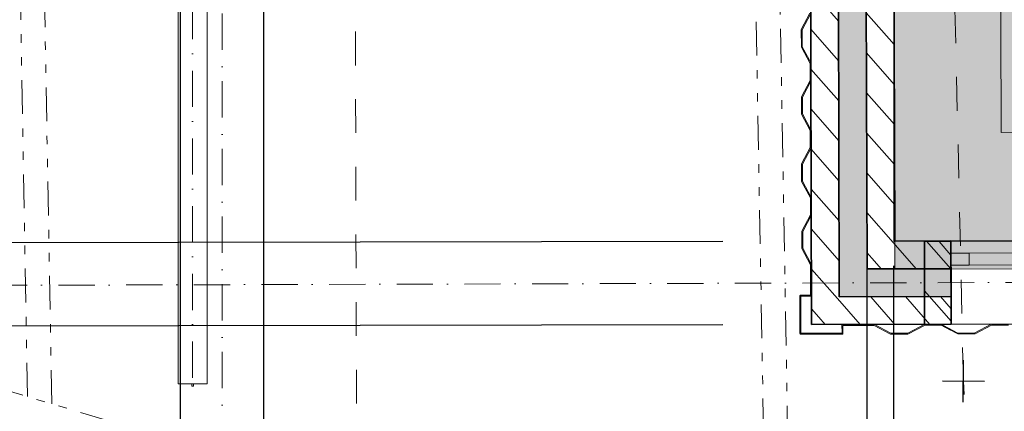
# Model space of a CAD drawing. Header units: millimetres. Extents: x -115474967 to 444143, y -74377 to 241828222.
# Tile 3 of 256: x -159603 to -155525, y -69752 to -68131. Entities that reach past the tile are written whole.
import ezdxf

# ---------------------------------------------------------------- set-up
doc = ezdxf.new("R2010")
doc.units = ezdxf.units.MM
doc.header["$MEASUREMENT"] = 0
for name, pattern in [('Dashed', [280, 140, -140]), ('Dot & Dashed', [280, 150, -60, 0, -70]), ('Triple Dashed', [390, 140, -60, 35, -60, 35, -60])]:
    doc.linetypes.add(name, pattern=pattern)
for name, color, linetype, lineweight in [('0_Pen_No__128', 9, 'Continuous', 0), ('0_Pen_No__3', 7, 'Continuous', 15), ('A_BEAMS_Pen_No__69', 255, 'Continuous', 20), ('A_BEAMS_Pen_No__90', 255, 'Continuous', 20), ('A_FLOORS STRUCTURE_Pen_No__3', 7, 'Continuous', 15), ('A_FLOORS STRUCTURE_Pen_No__8', 255, 'Continuous', 0), ('A_WALL LOAD_Pen_No__1', 7, 'Continuous', 30), ('A_WALL LOAD_Pen_No__3', 7, 'Continuous', 15), ('A_WALL LOAD_Pen_No__6', 7, 'Continuous', 5), ('BUILDING_Pen_No__161', 1, 'Continuous', 5), ('C-GRID _Pen_No__5', 7, 'Continuous', 5), ('SEWER LINE_Pen_No__10', 9, 'Continuous', 20), ('SPLITPOLE FENCE_Pen_No__2', 7, 'Continuous', 20)]:
    doc.layers.add(name, color=color, linetype=linetype, lineweight=lineweight)
for name, color, linetype, lineweight, true_color in [('0_Pen_No__7', 7, 'Continuous', 5, 0x3f3f3f), ('A_FLOORS FINISH_Pen_No__168', 7, 'Continuous', 5, 0x996633), ('A_WALL LOAD_Pen_No__7', 7, 'Continuous', 5, 0x3f3f3f)]:
    doc.layers.add(name, color=color, linetype=linetype, lineweight=lineweight, true_color=true_color)
doc.layers.add('A_BEAMS', color=7, linetype='Continuous')
doc.layers.add('C_DIMS - GA', color=7, linetype='Continuous')
doc.styles.add('GENERATED_STYLE_1', font='GOTHIC.TTF')
doc.dimstyles.new('GENERATED_STYLE__3', dxfattribs={"dimtxt": 200, "dimasz": 95, "dimexe": 0.18, "dimexo": 2517.243423, "dimgap": 0.09, "dimtad": 1, "dimdec": 0, "dimzin": 0, "dimdsep": 46, "dimtxsty": 'GENERATED_STYLE_1', "dimblk": 'ARROWHEAD_2', "dimblk1": 'ARROWHEAD_2', "dimblk2": 'ARROWHEAD_2', "dimcen": 0.09, "dimclrd": 7, "dimclre": 7, "dimclrt": 7, "dimadec": 0, "dimazin": 0, "dimtfac": 1, "dimtdec": 4, "dimtmove": 0, "dimatfit": 3, "dimfxl": 1, "dimtolj": 1, "dimtzin": 0, "dimarcsym": 0})
pattern_1 = [(131.26581, (-61028.23, 68570.49), (-81.74279, -71.72641), [])]

# ---------------------------------------------------------------- blocks, each defined once
blk = doc.blocks.new('IPE Beam 20[3]', base_point=(-128751.4, 89666.5))
at = {"layer": 'A_BEAMS_Pen_No__69', "color": 255, "linetype": 'Dot & Dashed', "lineweight": 20}
blk.add_line((-128741, 89667.2), (-144298.7, 88648.7), dxfattribs=at)
at = {"layer": 'A_BEAMS_Pen_No__90', "color": 255, "linetype": 'Continuous', "lineweight": 20}
for p, q in [((-128755.5, 89726.4), (-144292.2, 88709.3)), ((-128747.7, 89606.6), (-144284.4, 88589.5)), ((-144293.1, 88709.2), (-144292.2, 88709.3)), ((-144289.4, 88652.4), (-144293.1, 88709.2)), ((-144284.4, 88589.5), (-144292.2, 88709.3)), ((-144298.9, 88651.8), (-144289.4, 88652.4)), ((-144298.5, 88645.6), (-144298.9, 88651.8)), ((-144289, 88646.2), (-144298.5, 88645.6)), ((-144285.2, 88589.5), (-144289, 88646.2)), ((-144285.2, 88589.5), (-144284.4, 88589.5))]:
    blk.add_line(p, q, dxfattribs=at)
blk = doc.blocks.new('ARROWHEAD_2')
at = {"color": 0, "linetype": 'Continuous', "lineweight": 0}
for p, q in [((-0.378, -0.655), (0.378, 0.655)), ((0, 0), (-1, 0))]:
    blk.add_line(p, q, dxfattribs=at)
blk = doc.blocks.new('*D974')
at = {"layer": 'C_DIMS - GA', "color": 7, "linetype": 'Continuous', "lineweight": -2, "transparency": 16777216}
for p, q in [((-160888.2, -68962.3), (-160888.4, -68867.3)), ((-156691, -69048.9), (-160888.2, -69057.3)), ((-160888, -69057.3), (-160887.9, -69124.4)), ((-160887.3, -69402.3), (-160887.5, -69335.1)), ((-156690.3, -69393.9), (-160887.5, -69402.3)), ((-160887.1, -69497.3), (-160886.9, -69592.3))]:
    blk.add_line(p, q, dxfattribs=at)
at = {"layer": 'Defpoints', "color": 0, "linetype": 'Continuous', "transparency": 16777216}
for p in [(-154173.7, -69043.9), (-154173.1, -69388.9), (-160887.3, -69402.3)]:
    blk.add_point(p, dxfattribs=at)
at = {"layer": 'C_DIMS - GA', "color": 7, "linetype": 'Continuous', "lineweight": -2, "transparency": 16777216, "xscale": 95, "yscale": 95, "zscale": 95}
for p, rotation in [((-160888, -69057.3), 270.1139387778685), ((-160887.3, -69402.3), 90.11393877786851)]:
    blk.add_blockref('ARROWHEAD_2', p, dxfattribs=dict(at, rotation=rotation))
at = {"layer": 'C_DIMS - GA', "color": 7, "linetype": 'Continuous', "lineweight": 5, "transparency": 16777216, "insert": (-160887.7, -69229.8), "char_height": 200, "attachment_point": 5, "rotation": 3.8481, "style": 'GENERATED_STYLE_1'}
blk.add_mtext('\\A1;345', dxfattribs=at)
blk = doc.blocks.new('*D978')
at = {"layer": 'C_DIMS - GA', "color": 7, "linetype": 'Continuous', "lineweight": -2, "transparency": 16777216}
for p, q in [((-156093.9, -69150), (-156093.9, -70206.6)), ((-155983.9, -69150), (-155983.9, -70206.6)), ((-156188.9, -70206.4), (-156283.9, -70206.4)), ((-155983.9, -70206.4), (-156093.9, -70206.4)), ((-155888.9, -70206.4), (-155793.9, -70206.4))]:
    blk.add_line(p, q, dxfattribs=at)
at = {"layer": 'Defpoints', "color": 0, "linetype": 'Continuous', "transparency": 16777216}
for p in [(-156093.9, -66632.8), (-155983.9, -66632.8), (-156093.9, -70206.4)]:
    blk.add_point(p, dxfattribs=at)
at = {"layer": 'C_DIMS - GA', "color": 7, "linetype": 'Continuous', "lineweight": -2, "transparency": 16777216, "xscale": 95, "yscale": 95, "zscale": 95}
for p, rotation in [((-156093.9, -70206.4), 359.9999999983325), ((-155983.9, -70206.4), 179.9999999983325)]:
    blk.add_blockref('ARROWHEAD_2', p, dxfattribs=dict(at, rotation=rotation))
at = {"layer": 'C_DIMS - GA', "color": 7, "linetype": 'Continuous', "lineweight": 5, "transparency": 16777216, "insert": (-156038.9, -70206.4), "char_height": 200, "attachment_point": 5, "rotation": 273.7342, "style": 'GENERATED_STYLE_1'}
blk.add_mtext('\\A1;110', dxfattribs=at)
blk = doc.blocks.new('*D979')
at = {"layer": 'C_DIMS - GA', "color": 7, "linetype": 'Continuous', "lineweight": -2, "transparency": 16777216}
for p, q in [((-158938.6, -66375.7), (-158938.6, -70209.6)), ((-158593.6, -66375.6), (-158593.6, -70209.6)), ((-159033.6, -70209.5), (-159128.6, -70209.5)), ((-158593.6, -70209.5), (-158938.6, -70209.5)), ((-158498.6, -70209.5), (-158403.6, -70209.5))]:
    blk.add_line(p, q, dxfattribs=at)
at = {"layer": 'Defpoints', "color": 0, "linetype": 'Continuous', "transparency": 16777216}
for p in [(-158938.6, -63858.4), (-158593.6, -63858.4), (-158938.6, -70209.5)]:
    blk.add_point(p, dxfattribs=at)
at = {"layer": 'C_DIMS - GA', "color": 7, "linetype": 'Continuous', "lineweight": -2, "transparency": 16777216, "xscale": 95, "yscale": 95, "zscale": 95}
for p, rotation in [((-158938.6, -70209.5), 359.9999999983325), ((-158593.6, -70209.5), 179.9999999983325)]:
    blk.add_blockref('ARROWHEAD_2', p, dxfattribs=dict(at, rotation=rotation))
at = {"layer": 'C_DIMS - GA', "color": 7, "linetype": 'Continuous', "lineweight": 5, "transparency": 16777216, "insert": (-158852.6, -70209.5), "char_height": 200, "attachment_point": 5, "rotation": 273.7342, "style": 'GENERATED_STYLE_1'}
blk.add_mtext('\\A1;345', dxfattribs=at)
blk = doc.blocks.new('*D992')
at = {"layer": 'C_DIMS - GA', "color": 7, "linetype": 'Continuous', "lineweight": -2, "transparency": 16777216}
for p, q in [((-158938.6, -66375.7), (-158938.6, -71407.8)), ((-158843.6, -71407.6), (-152900.6, -71407.6)), ((-146734, -71407.6), (-152689.9, -71407.6)), ((-146639, -71629.4), (-146639, -71407.8))]:
    blk.add_line(p, q, dxfattribs=at)
at = {"layer": 'Defpoints', "color": 0, "linetype": 'Continuous', "transparency": 16777216}
for p in [(-158938.6, -63858.4), (-146639, -69112.2), (-158938.6, -71407.6)]:
    blk.add_point(p, dxfattribs=at)
at = {"layer": 'C_DIMS - GA', "color": 7, "linetype": 'Continuous', "lineweight": -2, "transparency": 16777216, "xscale": 95, "yscale": 95, "zscale": 95}
for p, rotation in [((-158938.6, -71407.6), 179.9999999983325), ((-146639, -71407.6), 359.9999999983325)]:
    blk.add_blockref('ARROWHEAD_2', p, dxfattribs=dict(at, rotation=rotation))
at = {"layer": 'C_DIMS - GA', "color": 7, "linetype": 'Continuous', "lineweight": 5, "transparency": 16777216, "insert": (-152795.3, -71407.6), "char_height": 200, "attachment_point": 5, "rotation": 273.7342, "style": 'GENERATED_STYLE_1'}
blk.add_mtext('\\A1;12300', dxfattribs=at)
blk = doc.blocks.new('*D1000')
at = {"layer": 'C_DIMS - GA', "color": 7, "linetype": 'Continuous', "lineweight": -2, "transparency": 16777216}
for p, q in [((-156418.2, -70866.5), (-156513.2, -70866.5)), ((-156323.2, -70866.5), (-156258.2, -70866.5)), ((-156323.2, -71910.4), (-156323.2, -70866.7)), ((-155982.5, -70866.5), (-156047.5, -70866.5)), ((-155982.5, -71566.3), (-155982.5, -70866.7)), ((-155887.5, -70866.5), (-155792.5, -70866.5))]:
    blk.add_line(p, q, dxfattribs=at)
at = {"layer": 'Defpoints', "color": 0, "linetype": 'Continuous', "transparency": 16777216}
for p in [(-155982.5, -69049.1), (-156323.2, -69393.2), (-156323.2, -70866.5)]:
    blk.add_point(p, dxfattribs=at)
at = {"layer": 'C_DIMS - GA', "color": 7, "linetype": 'Continuous', "lineweight": -2, "transparency": 16777216, "xscale": 95, "yscale": 95, "zscale": 95}
for p, rotation in [((-156323.2, -70866.5), 359.9999999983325), ((-155982.5, -70866.5), 179.9999999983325)]:
    blk.add_blockref('ARROWHEAD_2', p, dxfattribs=dict(at, rotation=rotation))
at = {"layer": 'C_DIMS - GA', "color": 7, "linetype": 'Continuous', "lineweight": 5, "transparency": 16777216, "insert": (-156152.9, -70866.5), "char_height": 200, "attachment_point": 5, "rotation": 273.7342, "style": 'GENERATED_STYLE_1'}
blk.add_mtext('\\A1;345', dxfattribs=at)
blk = doc.blocks.new('*D1001')
at = {"layer": 'C_DIMS - GA', "color": 7, "linetype": 'Continuous', "lineweight": -2, "transparency": 16777216}
for p, q in [((-158938.6, -66375.7), (-158938.6, -70887.2)), ((-158593.6, -66375.6), (-158593.6, -70887.2)), ((-159033.6, -70887), (-159128.6, -70887)), ((-158938.6, -70887), (-158925, -70887)), ((-158593.6, -70887), (-158714.3, -70887)), ((-158498.6, -70887), (-158403.6, -70887))]:
    blk.add_line(p, q, dxfattribs=at)
at = {"layer": 'Defpoints', "color": 0, "linetype": 'Continuous', "transparency": 16777216}
for p in [(-158938.6, -63858.4), (-158593.6, -63858.4), (-158938.6, -70887)]:
    blk.add_point(p, dxfattribs=at)
at = {"layer": 'C_DIMS - GA', "color": 7, "linetype": 'Continuous', "lineweight": -2, "transparency": 16777216, "xscale": 95, "yscale": 95, "zscale": 95}
for p, rotation in [((-158938.6, -70887), 359.9999999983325), ((-158593.6, -70887), 179.9999999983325)]:
    blk.add_blockref('ARROWHEAD_2', p, dxfattribs=dict(at, rotation=rotation))
at = {"layer": 'C_DIMS - GA', "color": 7, "linetype": 'Continuous', "lineweight": 5, "transparency": 16777216, "insert": (-158819.6, -70887), "char_height": 200, "attachment_point": 5, "rotation": 273.7342, "style": 'GENERATED_STYLE_1'}
blk.add_mtext('\\A1;345', dxfattribs=at)

msp = doc.modelspace()

# ---------------------------------------------------------------- hatches: boundary and pattern name
at = {"layer": '0_Pen_No__128', "linetype": 'Continuous', "lineweight": 0, "true_color": 0x2f2f2f}
msp.add_hatch(color=250, dxfattribs=at).paths.add_polyline_path([(-155978.78556, -69164.3599), (-152588.19743, -69155.7682), (-152589.14298, -67773.11464), (-155982.74727, -67783.11135), (-155982.53507, -69049.06998), (-155979.07697, -69049.36027)])
at = {"layer": '0_Pen_No__7', "linetype": 'Continuous', "lineweight": 5, "true_color": 0x000000}
h = msp.add_hatch(dxfattribs=at)
h.set_pattern_fill('ANSI31', color=18, scale=870, angle=86.26580791, style=0)
h.set_pattern_definition(pattern_1)
h.paths.add_polyline_path([(-156208.55056, -69277.9678), (-156212.74637, -67783.7571), (-156327.74591, -67784.08003), (-156323.22745, -69393.19607)])
h = msp.add_hatch(dxfattribs=at)
h.set_pattern_fill('ANSI31', color=18, scale=870, angle=86.26580791, style=0)
h.set_pattern_definition(pattern_1)
h.paths.add_polyline_path([(-155979.19678, -69047.51125), (-155982.74727, -67783.11125), (-156097.74682, -67783.43418), (-156093.87367, -69162.73952)])
h = msp.add_hatch(dxfattribs=at)
h.set_pattern_fill('ANSI31', color=18, scale=870, angle=86.26580791, style=0)
h.set_pattern_definition(pattern_1)
h.paths.add_polyline_path([(-155979.19679, -69047.51127), (-156093.87367, -69162.73951), (-155746.0049, -69162.04774), (-155746.23359, -69047.04799)])
h = msp.add_hatch(dxfattribs=at)
h.set_pattern_fill('ANSI31', color=18, scale=870, angle=86.26580791, style=0)
h.set_pattern_definition(pattern_1)
h.paths.add_polyline_path([(-156208.55055, -69277.96781), (-156323.22745, -69393.19607), (-155745.54752, -69392.04731), (-155745.77619, -69277.0475)])
at = {"layer": 'A_FLOORS STRUCTURE_Pen_No__8', "linetype": 'Continuous', "lineweight": 0}
msp.add_hatch(color=255, dxfattribs=at).paths.add_polyline_path([(-155983.13025, -65498.36576), (-155982.53507, -69049.06998), (-152713.60323, -69041.07459), (-152715.00283, -66515.82038), (-153215.34229, -66516.08384), (-153209.04067, -68590.58021), (-155538.21661, -68597.64839), (-155547.62574, -65497.04415)])
at = {"layer": 'A_WALL LOAD_Pen_No__6', "linetype": 'Continuous', "lineweight": 5}
h = msp.add_hatch(dxfattribs=at)
h.set_pattern_fill('_WALL_EXTERNAL', angle=86.26580791, style=0, pattern_type=2)
h.set_pattern_definition([(131.26581, (-61028.23, 68570.49), (-135.29841, -118.71958), [])])
h.paths.add_polyline_path([(-155746.14703, -69048.49181), (-155745.54752, -69392.04729), (-155855.2772, -69392.26546), (-155856.24177, -69048.76109)])
at = {"layer": 'A_WALL LOAD_Pen_No__7', "linetype": 'Continuous', "lineweight": 5, "true_color": 0x9f07ff}
for points in [[(-156093.87367, -69162.73952), (-156097.74682, -67783.43418), (-156212.74637, -67783.7571), (-156208.55056, -69277.9678)], [(-156208.55056, -69277.9678), (-155745.77622, -69277.04753), (-155746.00488, -69162.04771), (-156093.87366, -69162.73951)]]:
    msp.add_hatch(color=190, dxfattribs=at).paths.add_polyline_path(points)

# ---------------------------------------------------------------- linework, layer by layer
at = {"layer": '0_Pen_No__3', "color": 30, "linetype": 'Continuous', "lineweight": 15}
for points in [[(-155978.78556, -69164.3599), (-152588.19743, -69155.7682), (-152589.14298, -67773.11464), (-155982.74727, -67783.11135), (-155982.53507, -69049.06998), (-155979.07697, -69049.36027)], [(-156367.35029, -69433.28388), (-156196.35061, -69432.9439), (-156195.06843, -69432.65323), (-156194.23101, -69432.06088), (-156193.6216, -69431.17647), (-156193.3566, -69429.93783), (-156193.42226, -69396.93787), (-156133.42232, -69396.8186), (-156064.42246, -69396.68138), (-155996.35098, -69432.54608), (-155924.35119, -69432.40292), (-155856.42288, -69396.26775), (-155786.42302, -69396.12859), (-155748.60195, -69416.05531), (-155747.61636, -69412.05331), (-155785.43746, -69392.12653), (-155857.42438, -69392.26973), (-155925.35264, -69428.40496), (-155995.36548, -69428.54409), (-156063.43692, -69392.67943), (-156197.43012, -69392.94591), (-156197.35853, -69428.94579), (-156367.35826, -69429.28383), (-156367.66448, -69275.28415), (-156327.66452, -69275.20464), (-156327.67243, -69271.20461), (-156368.67248, -69271.28615), (-156369.10854, -69271.31899), (-156370.05638, -69271.62752), (-156370.79202, -69272.16907), (-156371.22154, -69272.71404), (-156371.59523, -69273.63607), (-156371.66647, -69274.29212), (-156371.35826, -69429.29183), (-156371.26676, -69430.13448), (-156370.51747, -69431.73724), (-156369.58291, -69432.60808), (-156368.20473, -69433.19331)]]:
    msp.add_lwpolyline(points, close=True, dxfattribs=at)
for points in [[(-156325.99118, -68105.19251), (-156361.85584, -68173.264), (-156361.71668, -68243.27685), (-156325.58145, -68311.20516), (-156325.43828, -68383.19199), (-156361.30302, -68451.26339), (-156361.16387, -68521.27632), (-156325.02863, -68589.20455), (-156324.88548, -68661.19141), (-156360.75023, -68729.26287), (-156360.61104, -68799.27571), (-156324.47581, -68867.20403), (-156324.33266, -68939.19088), (-156360.19741, -69007.26234), (-156360.05814, -69077.27522), (-156323.923, -69145.2035), (-156323.6645, -69275.19671), (-156327.66451, -69275.20464), (-156327.78378, -69215.20481), (-156327.92098, -69146.20492), (-156364.05621, -69078.27661), (-156364.19939, -69006.27682), (-156328.33464, -68938.20534), (-156328.4738, -68868.20545), (-156364.60903, -68800.27713), (-156364.75221, -68728.27735), (-156328.88746, -68660.20586), (-156329.0267, -68590.20605), (-156365.16185, -68522.27774), (-156365.30503, -68450.27787), (-156329.44029, -68382.20647), (-156329.57952, -68312.20655), (-156365.71467, -68244.27827), (-156365.85785, -68172.27845), (-156329.99318, -68104.20699)], [(-155507.438, -69391.57374), (-155579.42482, -69391.71687), (-155647.35311, -69427.85205), (-155717.36593, -69427.99132), (-155785.43744, -69392.12653), (-155857.42436, -69392.26974), (-155925.35264, -69428.40491), (-155995.36547, -69428.5441), (-156063.4369, -69392.6794), (-156197.43012, -69392.94589), (-156197.35855, -69428.94578), (-156367.35823, -69429.28385), (-156367.66449, -69275.28415), (-156327.66449, -69275.20463), (-156327.67244, -69271.20461), (-156368.67244, -69271.28616), (-156369.10852, -69271.31895), (-156370.0564, -69271.62753), (-156370.79202, -69272.16904), (-156371.22152, -69272.71403), (-156371.59521, -69273.63604), (-156371.66645, -69274.2921), (-156371.35825, -69429.2918), (-156371.26673, -69430.13446), (-156370.51746, -69431.73725), (-156369.58288, -69432.60807), (-156368.20472, -69433.19329), (-156367.35028, -69433.28387), (-156196.35059, -69432.94386), (-156195.06843, -69432.65321), (-156194.23102, -69432.06089), (-156193.62161, -69431.17647), (-156193.35658, -69429.93783), (-156193.42223, -69396.93787), (-156133.42233, -69396.81858), (-156064.42247, -69396.68135), (-155996.35095, -69432.54606), (-155924.35117, -69432.40291), (-155856.42288, -69396.26774), (-155786.42302, -69396.12857), (-155718.3515, -69431.99327), (-155646.35172, -69431.85012), (-155578.42343, -69395.71486), (-155508.42357, -69395.57569)], [(-155507.438, -69391.57376), (-155579.42482, -69391.71689), (-155647.35311, -69427.85207), (-155717.36593, -69427.99134), (-155785.43744, -69392.12655), (-155857.42436, -69392.26976), (-155925.35264, -69428.40493), (-155995.36547, -69428.54412), (-156063.4369, -69392.67942), (-156197.43012, -69392.94591), (-156197.35855, -69428.9458), (-156367.35823, -69429.28387), (-156367.66449, -69275.28417), (-156327.66449, -69275.20465), (-156327.67244, -69271.20463), (-156368.67244, -69271.28618), (-156369.10852, -69271.31897), (-156370.0564, -69271.62755), (-156370.79202, -69272.16906), (-156371.22152, -69272.71405), (-156371.59521, -69273.63606), (-156371.66645, -69274.29212), (-156371.35825, -69429.29182), (-156371.26673, -69430.13448), (-156370.51746, -69431.73727), (-156369.58288, -69432.60809), (-156368.20472, -69433.19331), (-156367.35028, -69433.28389), (-156196.35059, -69432.94388), (-156195.06843, -69432.65323), (-156194.23102, -69432.06091), (-156193.62161, -69431.17649), (-156193.35658, -69429.93785), (-156193.42223, -69396.93789), (-156133.42233, -69396.8186), (-156064.42247, -69396.68138), (-155996.35095, -69432.54608), (-155924.35117, -69432.40293), (-155856.42288, -69396.26776), (-155786.42302, -69396.12859), (-155718.35151, -69431.99329), (-155646.35172, -69431.85014), (-155578.42343, -69395.71488), (-155508.42357, -69395.57571)]]:
    msp.add_lwpolyline(points, dxfattribs=at)
at = {"layer": 'A_FLOORS FINISH_Pen_No__168', "color": 25, "linetype": 'Continuous', "lineweight": 5, "true_color": 0x996633, "flags": 128}
msp.add_lwpolyline([(-155984.03779, -65532.86173), (-155983.66056, -67783.27233), (-155982.74725, -67783.27218), (-155982.53507, -69049.06998), (-152368.92859, -69039.27152), (-152369.14303, -67772.96419), (-150875.00093, -67773.2907), (-150875.06004, -67423.76832), (-150727.19237, -67423.50629), (-150742.54739, -57463.28883), (-152596.32581, -57470.38466), (-152602.35816, -55855.76623), (-154858.96377, -55876.36892), (-154863.54024, -54900.91663), (-156583.84767, -54901.15671), (-156583.49519, -58051.53365), (-158593.27294, -58051.81607), (-158593.43032, -65532.84553)], close=True, dxfattribs=at)
at = {"layer": 'A_FLOORS STRUCTURE_Pen_No__3', "color": 30, "linetype": 'Continuous', "lineweight": 15}
msp.add_lwpolyline([(-155983.13025, -65498.36576), (-155982.53507, -69049.06998), (-152713.60323, -69041.07459), (-152715.00283, -66515.82038), (-153215.34229, -66516.08384), (-153209.04067, -68590.58021), (-155538.21661, -68597.64839), (-155547.62574, -65497.04415)], close=True, dxfattribs=at)
at = {"layer": 'A_WALL LOAD_Pen_No__1', "color": 214, "linetype": 'Continuous', "lineweight": 35}
for p, q in [((-156208.55056, -69277.9678), (-156212.74637, -67783.7571)), ((-156093.87367, -69162.73952), (-156097.74682, -67783.43418)), ((-155746.23359, -69047.04798), (-155746.13416, -69097.04788)), ((-155746.23359, -69047.04798), (-155746.13416, -69097.04788)), ((-155746.13416, -69097.04788), (-155746.03473, -69147.04778)), ((-155746.13416, -69097.04788), (-155746.03473, -69147.04778)), ((-155746.13416, -69097.04788), (-155746.03473, -69147.04778)), ((-155746.03473, -69147.04778), (-155746.0049, -69162.04775)), ((-155746.03473, -69147.04778), (-155746.0049, -69162.04775)), ((-155746.0049, -69162.04774), (-156093.87367, -69162.73951)), ((-155746.0049, -69162.04775), (-155745.77621, -69277.04752)), ((-155746.0049, -69162.04775), (-155745.77621, -69277.04752)), ((-155745.77622, -69277.04753), (-156208.55056, -69277.9678)), ((-155745.77621, -69277.04752), (-155745.54752, -69392.04729)), ((-155745.77621, -69277.04752), (-155745.54752, -69392.04729))]:
    msp.add_line(p, q, dxfattribs=at)
for points in [[(-156327.74591, -67784.08003), (-156323.22745, -69393.19607)], [(-155979.19678, -69047.51125), (-155982.74727, -67783.11125)], [(-155746.23357, -69047.04798), (-155979.19678, -69047.51125)], [(-156323.22745, -69393.19607), (-155745.54752, -69392.04729)]]:
    msp.add_lwpolyline(points, dxfattribs=at)
at = {"layer": 'A_WALL LOAD_Pen_No__1', "color": 214, "linetype": 'Continuous', "lineweight": 35, "flags": 128}
msp.add_lwpolyline([(-155746.14703, -69048.49181), (-155745.54752, -69392.04729), (-155855.2772, -69392.26546), (-155856.24177, -69048.76109)], close=True, dxfattribs=at)
at = {"layer": 'A_WALL LOAD_Pen_No__3', "color": 30, "linetype": 'Continuous', "lineweight": 15}
for p, q in [((-155746.23359, -69047.04798), (-152946.23913, -69041.47988)), ((-155745.54752, -69392.04729), (-152945.55306, -69386.4792))]:
    msp.add_line(p, q, dxfattribs=at)
at = {"layer": 'A_WALL LOAD_Pen_No__6', "color": 7, "linetype": 'Continuous', "lineweight": 5}
for p, q in [((-155671.13431, -69096.89873), (-155746.13416, -69097.04788)), ((-153021.13955, -69091.62893), (-155671.13431, -69096.89873)), ((-155671.03488, -69146.89863), (-155671.13431, -69096.89873)), ((-155746.03473, -69147.04778), (-155671.03488, -69146.89863)), ((-155671.03488, -69146.89863), (-153021.04012, -69141.62883))]:
    msp.add_line(p, q, dxfattribs=at)
at = {"layer": 'BUILDING_Pen_No__161', "color": 1, "linetype": 'Dashed', "lineweight": 5}
for p, q in [((-158201.87387, -71960.11402), (-158213.98026, -67643.03261)), ((-155694.55727, -69627.49149), (-155740.01622, -67636.09488)), ((-155599.22029, -71639.99633), (-155694.55727, -69627.49149))]:
    msp.add_line(p, q, dxfattribs=at)
at = {"layer": 'C-GRID _Pen_No__5', "color": 4, "linetype": 'Dot & Dashed', "lineweight": 5}
for p, q in [((-158764.34582, -72177.39368), (-158764.29394, -52710.2462)), ((-162802.91112, -69239.36883), (-144600.61262, -69188.32416))]:
    msp.add_line(p, q, dxfattribs=at)
at = {"layer": 'SEWER LINE_Pen_No__10', "color": 25, "linetype": 'Triple Dashed', "lineweight": 20, "true_color": 0x996633}
for p, q in [((-159570.58928, -69691.26667), (-159809.18924, -56240.69281)), ((-159470.0115, -69721.2656), (-159709.30149, -56245.42958)), ((-156508.55358, -70619.28802), (-156556.04527, -67942.12547)), ((-156408.16182, -70649.23146), (-156456.26328, -67940.35364)), ((-155852.76115, -70800.16839), (-160134.19893, -69523.16107))]:
    msp.add_line(p, q, dxfattribs=at)
at = {"layer": 'SPLITPOLE FENCE_Pen_No__2', "color": 1, "linetype": 'Continuous', "lineweight": 25}
for p, q in [((-155695.25529, -69714.44251), (-155693.85926, -69540.54047)), ((-155607.60625, -69628.18951), (-155781.50829, -69626.79348))]:
    msp.add_line(p, q, dxfattribs=at)

# ---------------------------------------------------------------- block references
at = {"layer": 'A_BEAMS', "color": 5, "linetype": 'Continuous', "lineweight": 5, "rotation": 86.26580790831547}
msp.add_blockref('IPE Beam 20[3]', (-158889.65786, -54067.81932), dxfattribs=at)

# ---------------------------------------------------------------- dimensions: what is measured, and where the dimension line sits
at = {"layer": 'C_DIMS - GA', "color": 7, "linetype": 'Continuous', "lineweight": 5}
for base, p1, p2, angle, picture, middle, turn in [((-158938.58026, -70209.46574), (-158593.58026, -63858.40474), (-158938.58026, -63858.43571), 180, '*D979', (-158852.60568, -70209.46574), 273.73419209), ((-158938.58026, -70887.04721), (-158593.58026, -63858.40474), (-158938.58026, -63858.43571), 180, '*D1001', (-158819.61668, -70887.04721), 273.73419209), ((-158938.58026, -71407.61855), (-146638.96545, -69112.17514), (-158938.58026, -63858.43571), 180, '*D992', (-152795.27904, -71407.61855), 273.73419209), ((-156093.85202, -70206.37956), (-155983.85202, -66632.75138), (-156093.85202, -66632.76995), 180, '*D978', (-156038.85202, -70206.37956), 273.73419209), ((-160887.32529, -69402.27228), (-154173.73655, -69043.92089), (-154173.05048, -69388.92021), 270.11393878, '*D974', (-160887.66833, -69229.77262), 3.84813087)]:
    dim = msp.add_linear_dim(base=base, p1=p1, p2=p2, angle=angle, dimstyle='GENERATED_STYLE__3', dxfattribs=at)
    dim.commit()
    dim.dimension.update_dxf_attribs({"geometry": picture, "text_midpoint": middle, "dimtype": 160, "text_rotation": turn})
dim = msp.add_linear_dim(base=(-156323.22745, -70866.541), p1=(-155982.53507, -69049.06998), p2=(-156323.22745, -69393.19607), angle=180, text='345', dimstyle='GENERATED_STYLE__3', dxfattribs=at)
dim.commit()
dim.dimension.update_dxf_attribs({"geometry": '*D1000', "text_midpoint": (-156152.88126, -70866.541), "dimtype": 160, "text_rotation": 273.73419209})

doc.saveas('drawing.dxf')
